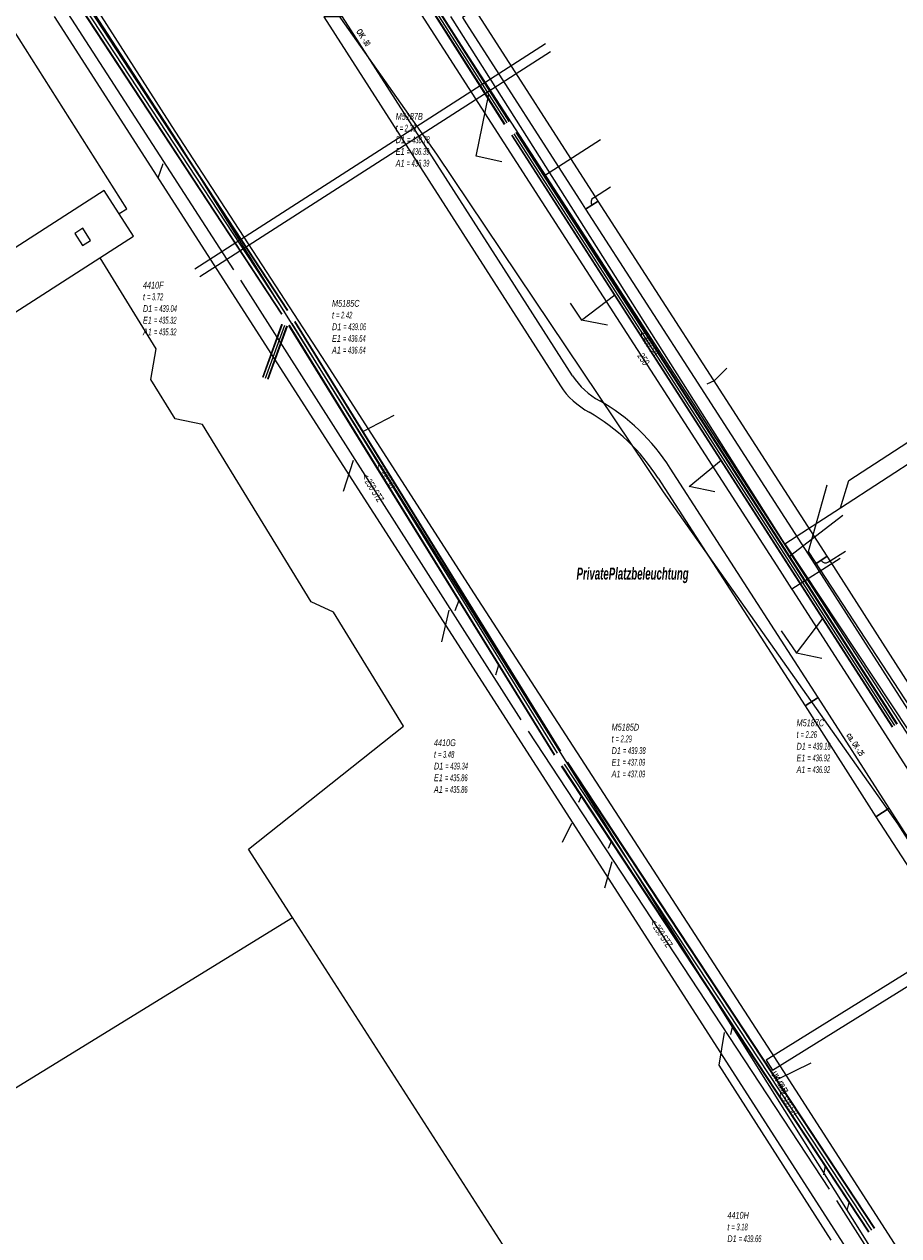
# Model space of a CAD drawing. Header units: metres. Extents: x 2695563 to 2696938, y 1260544 to 1262032.
# Tile 193 of 256: x 2696342 to 2696407, y 1261410 to 1261499. Entities that reach past the tile are written whole.
import ezdxf

# ---------------------------------------------------------------- set-up
doc = ezdxf.new("R2010")
doc.units = ezdxf.units.M
doc.linetypes.add('AUSGEZOGEN', pattern=[0])
for name, color, linetype in [('AW_LK_ Haltung Text', 7, 'AUSGEZOGEN'), ('AW_LK_Haltung', 24, 'AUSGEZOGEN'), ('AW_LK_Normschacht Text', 24, 'AUSGEZOGEN'), ('EW_Hoehenpunkt_Text', 7, 'AUSGEZOGEN'), ('EW_LK_Bauwerk_FL_Linie_Punkt', 1, 'AUSGEZOGEN'), ('EW_LK_Freitext_Text', 1, 'AUSGEZOGEN'), ('EW_LK_Trasseabs', 1, 'AUSGEZOGEN'), ('EW_LK_Trasserand', 1, 'AUSGEZOGEN'), ('FM_LK_SW_TRASSEKANTE', 94, 'AUSGEZOGEN'), ('FW_LK_Leitung', 200, 'AUSGEZOGEN'), ('TV_LK_LEITUNG', 92, 'AUSGEZOGEN'), ('WA_LK_Leitung', 171, 'AUSGEZOGEN'), ('WA_LK_Leitung_Text', 171, 'AUSGEZOGEN')]:
    doc.layers.add(name, color=color, linetype=linetype)
doc.styles.add('ARIAL', font='arial.ttf')
doc.styles.add('ARIALNARROW', font='ARIALN.TTF')
pattern_1 = [(0, (2708005, 1273150), (6075, 6075), [6075, -6075]), (90, (2708005, 1273150), (-6075, 6075), [6075, -6075])]

# ---------------------------------------------------------------- blocks, each defined once
blk = doc.blocks.new('COMPLEXOBJECT_1695')
at = {"layer": 'EW_LK_Trasserand', "color": 1, "linetype": 'AUSGEZOGEN', "transparency": 33554687}
for points in [[(6430.72, 11401.543), (6429.932, 11402.986), (6413.42, 11428.298), (6409.373, 11434.797), (6404.953, 11441.622), (6403.985, 11441.002), (6408.397, 11434.189), (6412.45, 11427.68), (6428.944, 11402.396), (6429.788, 11400.849)], [(6433.7, 11396.778), (6442.124, 11383.593), (6445.044, 11378.935), (6446.018, 11379.546)], [(6446.018, 11379.546), (6443.095, 11384.208), (6434.615, 11397.481)]]:
    blk.add_lwpolyline(points, dxfattribs=at)
for centre, radius, start, end in [((6440.399, 11408.703), 12.04, 216.49301, 232.79496), ((6439.865, 11408.308), 12.537, 216.50948, 232.80654), ((6429.664, 11394.447), 5.807, 31.50054, 53.48539), ((6429, 11393.89), 5.517, 31.56725, 53.43683)]:
    blk.add_arc(centre, radius, start, end, dxfattribs=at)
blk = doc.blocks.new('COMPLEXOBJECT_1697')
at = {"layer": 'EW_LK_Trasserand', "color": 1, "linetype": 'AUSGEZOGEN', "transparency": 33554687}
blk.add_line((6375.177, 11481.428), (6380.702, 11472.782), dxfattribs=at)
for points in [[(6381.59, 11473.529), (6376.146, 11482.047), (6364.616, 11500), (6363.247, 11500.003), (6375.177, 11481.428)], [(6387.909, 11465.983), (6398.757, 11449.174), (6399.725, 11449.794), (6388.801, 11466.721)]]:
    blk.add_lwpolyline(points, dxfattribs=at)
for centre, radius, start, end in [((6386.231, 11476.58), 5.554, 213.31984, 241.73414), ((6385.589, 11476), 5.851, 213.36422, 241.7009), ((6376.213, 11458.748), 14.901, 32.34992, 60.27575), ((6375.558, 11458.15), 14.625, 32.38286, 60.25163)]:
    blk.add_arc(centre, radius, start, end, dxfattribs=at)
blk = doc.blocks.new('COMPLEXOBJECT_2539')
at = {"layer": 'EW_LK_Trasseabs', "color": 1, "linetype": 'AUSGEZOGEN', "transparency": 33554687}
blk.add_lwpolyline([(6426.68, 11376.521), (6423.651, 11381.369), (6418.104, 11389.726), (6396.266, 11423.668), (6374.358, 11457.446), (6363.433, 11474.457), (6352.275, 11491.578), (6346.838, 11500.057), (6341.434, 11508.582), (6335.987, 11517.08)], dxfattribs=at)
blk = doc.blocks.new('COMPLEXOBJECT_2547')
at = {"layer": 'EW_LK_Trasseabs', "color": 1, "linetype": 'AUSGEZOGEN', "transparency": 33554687}
blk.add_line((6383.147, 11486.664), (6384.407, 11487.477), dxfattribs=at)
blk.add_arc((6383.364, 11486.328), 0.4, 122.87648, 212.83497, dxfattribs=at)

msp = doc.modelspace()

# ---------------------------------------------------------------- hatches: boundary and pattern name
at = {"layer": 'EW_LK_Bauwerk_FL_Linie_Punkt', "lineweight": 18, "transparency": 33554687}
h = msp.add_hatch(dxfattribs=at)
h.set_pattern_fill('MUSTER', color=1, scale=4050, style=0, pattern_type=2)
h.set_pattern_definition([(0, (2703955, 1269100), (4050, 4050), [4050, -4050]), (90, (2703955, 1269100), (-4050, 4050), [4050, -4050])])
h.paths.add_polyline_path([(2696350.177, 1261483.638), (2696348.015, 1261487.003), (2696331.522, 1261476.413), (2696333.684, 1261473.048)], flags=0)
h = msp.add_hatch(dxfattribs=at)
h.set_pattern_fill('MUSTER', color=1, scale=2025, style=0, pattern_type=2)
h.set_pattern_definition([(0, (2699905, 1265050), (2025, 2025), [2025, -2025]), (90, (2699905, 1265050), (-2025, 2025), [2025, -2025])])
h.paths.add_polyline_path([(2696347.011, 1261483.318), (2696346.43, 1261484.222), (2696345.841, 1261483.844), (2696346.422, 1261482.939)], flags=0)
at = {"layer": 'EW_LK_Trasserand', "lineweight": 18, "transparency": 33554687}
h = msp.add_hatch(dxfattribs=at)
h.set_pattern_fill('MUSTER', color=1, scale=6075, style=0, pattern_type=2)
h.set_pattern_definition(pattern_1)
h.paths.add_polyline_path([(2696374.447, 1261499.768), (2696374.752, 1261499.297), (2696383.28, 1261486.02), (2696383.536, 1261485.623), (2696384.46, 1261486.219), (2696384.204, 1261486.616), (2696375.676, 1261499.893), (2696375.371, 1261500.365)], flags=0)
h = msp.add_hatch(dxfattribs=at)
h.set_pattern_fill('MUSTER', color=1, scale=6075, style=0, pattern_type=2)
h.set_pattern_definition(pattern_1)
h.paths.add_polyline_path([(2696376.147, 1261481.238), (2696381.672, 1261472.592), (2696381.724, 1261472.514), (2696381.777, 1261472.438), (2696381.832, 1261472.362), (2696381.887, 1261472.287), (2696381.944, 1261472.213), (2696382.002, 1261472.14), (2696382.061, 1261472.067), (2696382.121, 1261471.996), (2696382.183, 1261471.926), (2696382.245, 1261471.857), (2696382.309, 1261471.788), (2696382.374, 1261471.721), (2696382.439, 1261471.655), (2696382.506, 1261471.589), (2696382.574, 1261471.525), (2696382.643, 1261471.462), (2696382.713, 1261471.4), (2696382.784, 1261471.34), (2696382.855, 1261471.28), (2696382.928, 1261471.221), (2696383.002, 1261471.164), (2696383.076, 1261471.108), (2696383.152, 1261471.053), (2696383.228, 1261470.999), (2696383.305, 1261470.947), (2696383.383, 1261470.895), (2696383.462, 1261470.845), (2696383.542, 1261470.797), (2696383.622, 1261470.749), (2696383.703, 1261470.703), (2696383.785, 1261470.658), (2696383.983, 1261470.543), (2696384.18, 1261470.424), (2696384.374, 1261470.302), (2696384.567, 1261470.178), (2696384.758, 1261470.05), (2696384.947, 1261469.92), (2696385.133, 1261469.786), (2696385.318, 1261469.65), (2696385.5, 1261469.51), (2696385.68, 1261469.368), (2696385.858, 1261469.223), (2696386.033, 1261469.075), (2696386.207, 1261468.925), (2696386.378, 1261468.772), (2696386.546, 1261468.616), (2696386.712, 1261468.457), (2696386.875, 1261468.296), (2696387.036, 1261468.132), (2696387.195, 1261467.966), (2696387.35, 1261467.798), (2696387.503, 1261467.627), (2696387.654, 1261467.453), (2696387.801, 1261467.278), (2696387.946, 1261467.1), (2696388.088, 1261466.919), (2696388.227, 1261466.737), (2696388.363, 1261466.552), (2696388.497, 1261466.365), (2696388.627, 1261466.177), (2696388.755, 1261465.986), (2696388.879, 1261465.793), (2696399.727, 1261448.984), (2696400.695, 1261449.604), (2696389.771, 1261466.531), (2696389.644, 1261466.728), (2696389.514, 1261466.923), (2696389.381, 1261467.116), (2696389.245, 1261467.306), (2696389.106, 1261467.495), (2696388.964, 1261467.681), (2696388.819, 1261467.865), (2696388.671, 1261468.047), (2696388.521, 1261468.227), (2696388.367, 1261468.404), (2696388.211, 1261468.578), (2696388.052, 1261468.75), (2696387.891, 1261468.92), (2696387.726, 1261469.087), (2696387.56, 1261469.252), (2696387.39, 1261469.413), (2696387.218, 1261469.573), (2696387.044, 1261469.729), (2696386.867, 1261469.883), (2696386.688, 1261470.034), (2696386.506, 1261470.182), (2696386.322, 1261470.327), (2696386.136, 1261470.469), (2696385.948, 1261470.608), (2696385.757, 1261470.745), (2696385.564, 1261470.878), (2696385.37, 1261471.008), (2696385.173, 1261471.135), (2696384.974, 1261471.259), (2696384.774, 1261471.38), (2696384.571, 1261471.498), (2696384.493, 1261471.541), (2696384.416, 1261471.585), (2696384.339, 1261471.63), (2696384.264, 1261471.676), (2696384.189, 1261471.724), (2696384.114, 1261471.773), (2696384.041, 1261471.823), (2696383.968, 1261471.874), (2696383.896, 1261471.926), (2696383.825, 1261471.979), (2696383.755, 1261472.034), (2696383.686, 1261472.09), (2696383.618, 1261472.147), (2696383.55, 1261472.204), (2696383.484, 1261472.263), (2696383.418, 1261472.323), (2696383.354, 1261472.384), (2696383.29, 1261472.446), (2696383.227, 1261472.51), (2696383.166, 1261472.574), (2696383.105, 1261472.639), (2696383.046, 1261472.705), (2696382.987, 1261472.772), (2696382.93, 1261472.839), (2696382.874, 1261472.908), (2696382.819, 1261472.978), (2696382.765, 1261473.048), (2696382.712, 1261473.12), (2696382.66, 1261473.192), (2696382.609, 1261473.265), (2696382.56, 1261473.339), (2696377.116, 1261481.857), (2696365.586, 1261499.81), (2696364.217, 1261499.813)], flags=0)
h = msp.add_hatch(dxfattribs=at)
h.set_pattern_fill('MUSTER', color=1, scale=6075, style=0, pattern_type=2)
h.set_pattern_definition(pattern_1)
h.paths.add_polyline_path([(2696401.367, 1261460.023), (2696392.966, 1261473.035), (2696384.46, 1261486.219), (2696383.536, 1261485.623), (2696392.042, 1261472.439), (2696400.443, 1261459.427)], flags=0)
h = msp.add_hatch(dxfattribs=at)
h.set_pattern_fill('MUSTER', color=1, scale=6075, style=0, pattern_type=2)
h.set_pattern_definition(pattern_1)
h.paths.add_polyline_path([(2696400.443, 1261459.427), (2696400.704, 1261459.021), (2696409.353, 1261445.522), (2696409.513, 1261445.287), (2696410.422, 1261445.906), (2696410.271, 1261446.128), (2696401.63, 1261459.617), (2696401.367, 1261460.023)], flags=0)
h = msp.add_hatch(dxfattribs=at)
h.set_pattern_fill('MUSTER', color=1, scale=6075, style=0, pattern_type=2)
h.set_pattern_definition(pattern_1)
h.paths.add_polyline_path([(2696405.923, 1261441.432), (2696400.695, 1261449.604), (2696399.727, 1261448.984), (2696404.955, 1261440.812)], flags=0)
h = msp.add_hatch(dxfattribs=at)
h.set_pattern_fill('MUSTER', color=1, scale=6075, style=0, pattern_type=2)
h.set_pattern_definition(pattern_1)
h.paths.add_polyline_path([(2696446.988, 1261379.356), (2696444.065, 1261384.018), (2696435.585, 1261397.291), (2696435.547, 1261397.352), (2696435.508, 1261397.413), (2696435.469, 1261397.473), (2696435.429, 1261397.532), (2696435.388, 1261397.591), (2696435.346, 1261397.65), (2696435.304, 1261397.708), (2696435.261, 1261397.766), (2696435.217, 1261397.823), (2696435.172, 1261397.879), (2696435.127, 1261397.935), (2696435.081, 1261397.99), (2696435.035, 1261398.045), (2696434.988, 1261398.099), (2696434.94, 1261398.153), (2696434.891, 1261398.206), (2696434.842, 1261398.258), (2696434.792, 1261398.31), (2696434.742, 1261398.361), (2696434.691, 1261398.412), (2696434.639, 1261398.462), (2696434.586, 1261398.511), (2696434.533, 1261398.56), (2696434.48, 1261398.607), (2696434.426, 1261398.655), (2696434.371, 1261398.701), (2696434.316, 1261398.747), (2696434.26, 1261398.792), (2696434.203, 1261398.837), (2696434.147, 1261398.881), (2696434.089, 1261398.924), (2696434.001, 1261398.991), (2696433.914, 1261399.059), (2696433.828, 1261399.128), (2696433.742, 1261399.198), (2696433.657, 1261399.268), (2696433.572, 1261399.339), (2696433.488, 1261399.411), (2696433.405, 1261399.484), (2696433.323, 1261399.557), (2696433.241, 1261399.632), (2696433.16, 1261399.707), (2696433.079, 1261399.782), (2696432.999, 1261399.859), (2696432.92, 1261399.936), (2696432.842, 1261400.014), (2696432.764, 1261400.092), (2696432.687, 1261400.172), (2696432.611, 1261400.252), (2696432.536, 1261400.333), (2696432.461, 1261400.414), (2696432.387, 1261400.496), (2696432.314, 1261400.579), (2696432.241, 1261400.662), (2696432.17, 1261400.746), (2696432.099, 1261400.831), (2696432.029, 1261400.917), (2696431.959, 1261401.003), (2696431.891, 1261401.089), (2696431.823, 1261401.177), (2696431.756, 1261401.264), (2696431.69, 1261401.353), (2696430.902, 1261402.796), (2696414.39, 1261428.108), (2696410.343, 1261434.607), (2696405.923, 1261441.432), (2696404.955, 1261440.812), (2696409.367, 1261433.999), (2696413.42, 1261427.49), (2696429.914, 1261402.206), (2696430.758, 1261400.659), (2696430.827, 1261400.567), (2696430.897, 1261400.475), (2696430.967, 1261400.384), (2696431.038, 1261400.294), (2696431.111, 1261400.205), (2696431.184, 1261400.116), (2696431.258, 1261400.028), (2696431.332, 1261399.94), (2696431.408, 1261399.853), (2696431.484, 1261399.767), (2696431.561, 1261399.682), (2696431.639, 1261399.597), (2696431.717, 1261399.513), (2696431.797, 1261399.43), (2696431.877, 1261399.347), (2696431.957, 1261399.265), (2696432.039, 1261399.184), (2696432.121, 1261399.104), (2696432.205, 1261399.024), (2696432.288, 1261398.945), (2696432.373, 1261398.867), (2696432.458, 1261398.79), (2696432.544, 1261398.714), (2696432.631, 1261398.638), (2696432.718, 1261398.563), (2696432.806, 1261398.489), (2696432.895, 1261398.416), (2696432.984, 1261398.343), (2696433.074, 1261398.272), (2696433.165, 1261398.201), (2696433.256, 1261398.131), (2696433.31, 1261398.09), (2696433.364, 1261398.049), (2696433.417, 1261398.007), (2696433.47, 1261397.964), (2696433.522, 1261397.92), (2696433.574, 1261397.876), (2696433.625, 1261397.832), (2696433.676, 1261397.786), (2696433.726, 1261397.74), (2696433.775, 1261397.694), (2696433.824, 1261397.647), (2696433.872, 1261397.599), (2696433.92, 1261397.551), (2696433.967, 1261397.502), (2696434.014, 1261397.452), (2696434.06, 1261397.402), (2696434.105, 1261397.351), (2696434.15, 1261397.3), (2696434.194, 1261397.248), (2696434.237, 1261397.196), (2696434.28, 1261397.143), (2696434.322, 1261397.09), (2696434.363, 1261397.036), (2696434.404, 1261396.982), (2696434.444, 1261396.927), (2696434.483, 1261396.872), (2696434.522, 1261396.816), (2696434.56, 1261396.76), (2696434.597, 1261396.703), (2696434.634, 1261396.646), (2696434.67, 1261396.588), (2696443.094, 1261383.403), (2696446.014, 1261378.745)], flags=0)
h = msp.add_hatch(dxfattribs=at)
h.set_pattern_fill('MUSTER', color=1, scale=6075, style=0, pattern_type=2)
h.set_pattern_definition(pattern_1)
h.paths.add_polyline_path([(2696397.32, 1261422.109), (2696411.351, 1261430.813), (2696410.886, 1261431.56), (2696396.856, 1261422.857)], flags=0)

# ---------------------------------------------------------------- linework, layer by layer
at = {"layer": 'AW_LK_Haltung', "linetype": 'AUSGEZOGEN', "transparency": 33554687}
for p, q in [((2696377.56, 1261491.878), (2696349.802, 1261535.469)), ((2696377.577, 1261491.889), (2696349.819, 1261535.48)), ((2696377.594, 1261491.899), (2696349.836, 1261535.49)), ((2696377.898, 1261492.093), (2696350.14, 1261535.684)), ((2696377.915, 1261492.103), (2696350.157, 1261535.694)), ((2696377.932, 1261492.114), (2696350.174, 1261535.705)), ((2696361.12, 1261477.874), (2696334.572, 1261518.339)), ((2696361.137, 1261477.885), (2696334.589, 1261518.35)), ((2696361.154, 1261477.896), (2696334.606, 1261518.361)), ((2696361.538, 1261478.148), (2696334.99, 1261518.613)), ((2696361.555, 1261478.159), (2696335.007, 1261518.624)), ((2696361.572, 1261478.17), (2696335.024, 1261518.635)), ((2696406.171, 1261447.424), (2696378.079, 1261491.077)), ((2696406.188, 1261447.435), (2696378.096, 1261491.088)), ((2696406.205, 1261447.446), (2696378.113, 1261491.099)), ((2696406.507, 1261447.64), (2696378.415, 1261491.293)), ((2696406.524, 1261447.651), (2696378.432, 1261491.304)), ((2696406.541, 1261447.662), (2696378.449, 1261491.315)), ((2696359.707, 1261473.245), (2696361.123, 1261477.159)), ((2696359.726, 1261473.238), (2696361.142, 1261477.152)), ((2696359.745, 1261473.231), (2696361.161, 1261477.145)), ((2696381.251, 1261445.376), (2696361.658, 1261477.072)), ((2696381.268, 1261445.386), (2696361.675, 1261477.082)), ((2696381.66, 1261445.628), (2696362.067, 1261477.324)), ((2696381.677, 1261445.638), (2696362.084, 1261477.334)), ((2696381.694, 1261445.649), (2696362.101, 1261477.345)), ((2696360.083, 1261473.109), (2696361.499, 1261477.023)), ((2696360.102, 1261473.102), (2696361.518, 1261477.016)), ((2696360.121, 1261473.095), (2696361.537, 1261477.009)), ((2696381.234, 1261445.365), (2696361.641, 1261477.061)), ((2696404.422, 1261410.171), (2696381.762, 1261444.539)), ((2696404.438, 1261410.182), (2696381.778, 1261444.55)), ((2696404.455, 1261410.193), (2696381.795, 1261444.561)), ((2696404.839, 1261410.447), (2696382.179, 1261444.815)), ((2696404.856, 1261410.458), (2696382.196, 1261444.826)), ((2696404.872, 1261410.469), (2696382.212, 1261444.837))]:
    msp.add_line(p, q, dxfattribs=at)
at = {"layer": 'AW_LK_Haltung', "color": 255, "transparency": 33554687}
for p, q in [((2696377.746, 1261491.996), (2696349.988, 1261535.587)), ((2696361.346, 1261478.022), (2696334.798, 1261518.487)), ((2696406.356, 1261447.543), (2696378.264, 1261491.196)), ((2696359.914, 1261473.17), (2696361.33, 1261477.084)), ((2696381.464, 1261445.507), (2696361.871, 1261477.203)), ((2696404.647, 1261410.32), (2696381.987, 1261444.688))]:
    msp.add_line(p, q, dxfattribs=at)
at = {"layer": 'AW_LK_Haltung', "color": 24, "linetype": 'AUSGEZOGEN', "transparency": 33554687}
for p, q in [((2696357.589, 1261481.157), (2696333.384, 1261518.574)), ((2696375.469, 1261489.54), (2696376.403, 1261494.105)), ((2696384.625, 1261490.755), (2696380.495, 1261488.1)), ((2696352.006, 1261487.948), (2696352.369, 1261488.993)), ((2696377.355, 1261489.133), (2696375.469, 1261489.54)), ((2696378.77, 1261447.952), (2696358.091, 1261480.385)), ((2696383.236, 1261477.442), (2696385.678, 1261479.306)), ((2696382.4, 1261478.701), (2696383.236, 1261477.442)), ((2696385.139, 1261477.063), (2696383.236, 1261477.442)), ((2696369.385, 1261470.407), (2696367.116, 1261469.232)), ((2696365.68, 1261464.826), (2696366.403, 1261467.11)), ((2696391.186, 1261465.162), (2696393.525, 1261467.112)), ((2696393.057, 1261464.778), (2696391.186, 1261465.162)), ((2696402.501, 1261463.03), (2696398.571, 1261460.012)), ((2696373.916, 1261456.02), (2696374.21, 1261456.778)), ((2696372.917, 1261453.713), (2696373.455, 1261456.058)), ((2696399.097, 1261452.869), (2696401.047, 1261455.423)), ((2696397.957, 1261454.524), (2696399.097, 1261452.869)), ((2696400.967, 1261452.495), (2696399.097, 1261452.869)), ((2696376.913, 1261451.278), (2696377.14, 1261452.013)), ((2696401.531, 1261413.327), (2696379.309, 1261447.135)), ((2696383.035, 1261441.899), (2696383.228, 1261442.35)), ((2696381.825, 1261438.926), (2696382.52, 1261440.34)), ((2696385.228, 1261438.498), (2696385.434, 1261439.001)), ((2696384.961, 1261435.565), (2696385.494, 1261437.499)), ((2696394.257, 1261424.758), (2696394.399, 1261425.403)), ((2696400.15, 1261422.634), (2696397.632, 1261421.412)), ((2696401.118, 1261414.394), (2696401.226, 1261415.058)), ((2696422.448, 1261380.34), (2696402.08, 1261412.509)), ((2696402.821, 1261411.772), (2696402.991, 1261412.365))]:
    msp.add_line(p, q, dxfattribs=at)
msp.add_lwpolyline([(2696401.66, 1261409.58), (2696393.39, 1261422.49), (2696393.778, 1261424.887)], dxfattribs=at)
at = {"layer": 'EW_LK_Bauwerk_FL_Linie_Punkt', "color": 1, "linetype": 'AUSGEZOGEN', "transparency": 33554687}
for points in [[(2696350.177, 1261483.638), (2696348.015, 1261487.003), (2696331.522, 1261476.413), (2696333.684, 1261473.048), (2696350.177, 1261483.638)], [(2696347.011, 1261483.318), (2696346.43, 1261484.222), (2696345.841, 1261483.844), (2696346.422, 1261482.939), (2696347.011, 1261483.318)]]:
    msp.add_lwpolyline(points, close=True, dxfattribs=at)
at = {"layer": 'EW_LK_Trasseabs', "color": 1, "linetype": 'AUSGEZOGEN', "transparency": 33554687}
for p, q in [((2696393.054, 1261473.001), (2696393.955, 1261473.895)), ((2696392.504, 1261472.737), (2696393.054, 1261473.001)), ((2696401.458, 1261459.606), (2696402.708, 1261460.413)), ((2696404.305, 1261367.467), (2696361.896, 1261433.379))]:
    msp.add_line(p, q, dxfattribs=at)
for points in [[(2696349.108, 1261485.303), (2696349.678, 1261485.663), (2696338.442, 1261503.378), (2696333.232, 1261507.901)], [(2696361.896, 1261433.379), (2696358.649, 1261438.426), (2696370.104, 1261447.498), (2696364.935, 1261455.913), (2696363.294, 1261456.673), (2696355.262, 1261469.75), (2696353.255, 1261470.152), (2696351.466, 1261473.064), (2696351.841, 1261475.319), (2696347.706, 1261482.051)], [(2696333.639, 1261417.528), (2696334.333, 1261416.449), (2696361.896, 1261433.379)]]:
    msp.add_lwpolyline(points, dxfattribs=at)
msp.add_arc((2696401.241, 1261459.942), 0.4, 212.87648, 302.83497, dxfattribs=at)
at = {"layer": 'EW_LK_Trasserand', "color": 1, "linetype": 'AUSGEZOGEN', "transparency": 33554687}
for points in [[(2696374.447, 1261499.768), (2696374.752, 1261499.297), (2696383.28, 1261486.02), (2696383.536, 1261485.623), (2696384.46, 1261486.219), (2696384.204, 1261486.616), (2696375.676, 1261499.893), (2696375.371, 1261500.365), (2696374.447, 1261499.768)], [(2696401.367, 1261460.023), (2696392.966, 1261473.035), (2696384.46, 1261486.219), (2696383.536, 1261485.623), (2696392.042, 1261472.439), (2696400.443, 1261459.427), (2696401.367, 1261460.023)], [(2696400.443, 1261459.427), (2696400.704, 1261459.021), (2696409.353, 1261445.522), (2696409.513, 1261445.287), (2696410.422, 1261445.906), (2696410.271, 1261446.128), (2696401.63, 1261459.617), (2696401.367, 1261460.023), (2696400.443, 1261459.427)], [(2696405.923, 1261441.432), (2696400.695, 1261449.604), (2696399.727, 1261448.984), (2696404.955, 1261440.812), (2696405.923, 1261441.432)], [(2696397.32, 1261422.109), (2696411.351, 1261430.813), (2696410.886, 1261431.56), (2696396.856, 1261422.857), (2696397.32, 1261422.109)]]:
    msp.add_lwpolyline(points, close=True, dxfattribs=at)
at = {"layer": 'FM_LK_SW_TRASSEKANTE', "color": 94, "linetype": 'AUSGEZOGEN', "transparency": 33554687}
for p, q in [((2696422.501, 1261378.338), (2696344.356, 1261499.835)), ((2696398.221, 1261460.943), (2696373.588, 1261499.834)), ((2696398.221, 1261460.943), (2696402.345, 1261463.589))]:
    msp.add_line(p, q, dxfattribs=at)
for points in [[(2696402.345, 1261463.589), (2696414.443, 1261471.469), (2696408.525, 1261480.654), (2696433.99, 1261486.343)], [(2696402.345, 1261463.589), (2696402.963, 1261465.614), (2696412.582, 1261471.872)], [(2696398.221, 1261460.943), (2696440.088, 1261397.776), (2696446.33, 1261389.987), (2696454.093, 1261383.575), (2696455.739, 1261382.717), (2696457.02, 1261381.082), (2696458.765, 1261377.223), (2696459.997, 1261375.634), (2696462.771, 1261372.711)]]:
    msp.add_lwpolyline(points, dxfattribs=at)
at = {"layer": 'FW_LK_Leitung', "color": 200, "linetype": 'AUSGEZOGEN', "transparency": 33554687}
for p, q in [((2696354.699, 1261481.241), (2696380.574, 1261497.855)), ((2696355.077, 1261480.653), (2696380.953, 1261497.266))]:
    msp.add_line(p, q, dxfattribs=at)
at = {"layer": 'TV_LK_LEITUNG', "color": 92, "linetype": 'AUSGEZOGEN', "transparency": 33554687}
for points in [[(2696411.741, 1261440.068), (2696354.993, 1261527.62), (2696342.277, 1261550.642)], [(2696460.677, 1261379), (2696455.973, 1261373.487), (2696452.836, 1261376.101), (2696449.562, 1261378.829), (2696443.921, 1261383.528), (2696422.735, 1261414.96), (2696406.599, 1261440.252), (2696389.286, 1261464.786), (2696372.562, 1261489.699), (2696355.271, 1261514.199), (2696342.374, 1261535.484)], [(2696322.555, 1261524.427), (2696326.755, 1261525.783), (2696331.117, 1261523.946), (2696335.479, 1261518.207), (2696353.386, 1261490.658), (2696424.326, 1261377.476), (2696436.264, 1261378.624), (2696449.562, 1261378.829), (2696460.677, 1261379)], [(2696460.677, 1261379), (2696455.368, 1261383.769), (2696450.552, 1261386.98), (2696446.882, 1261390.993), (2696444.933, 1261392.484), (2696426.471, 1261419.89), (2696399.983, 1261460.368), (2696401.359, 1261465.299)]]:
    msp.add_lwpolyline(points, dxfattribs=at)
at = {"layer": 'WA_LK_Leitung', "color": 7, "linetype": 'AUSGEZOGEN', "transparency": 33554687}
msp.add_line((2696398.751, 1261457.633), (2696402.304, 1261459.878), dxfattribs=at)
msp.add_lwpolyline([(2696444.177, 1261386.883), (2696443.665, 1261387.683), (2696441.01, 1261391.835), (2696440.902, 1261392.003), (2696440.121, 1261393.225), (2696435.833, 1261399.929), (2696398.874, 1261457.442), (2696398.751, 1261457.633), (2696397.879, 1261458.986), (2696380.322, 1261486.167), (2696357.629, 1261521.428), (2696353.04, 1261528.568), (2696352.872, 1261528.829)], dxfattribs=at)

# ---------------------------------------------------------------- block references
at = {"layer": 'EW_LK_Trasseabs', "color": 1, "linetype": 'AUSGEZOGEN', "lineweight": -3, "transparency": 33554687}
for name in ['COMPLEXOBJECT_2539', 'COMPLEXOBJECT_2547']:
    msp.add_blockref(name, (2690000.97, 1249999.81), dxfattribs=at)
at = {"layer": 'EW_LK_Trasserand', "color": 1, "linetype": 'AUSGEZOGEN', "lineweight": -3, "transparency": 33554687}
for name in ['COMPLEXOBJECT_1697', 'COMPLEXOBJECT_1695']:
    msp.add_blockref(name, (2690000.97, 1249999.81), dxfattribs=at)

# ---------------------------------------------------------------- texts
at = {"layer": 'AW_LK_ Haltung Text', "color": 24, "transparency": 33554687, "char_height": 0.55705, "attachment_point": 5, "style": 'ARIAL'}
for s, insert, width, rotation in [('\\A1;{\\fArial|i1|b0;\\H0.557054;\\W0.700000;\\C24;< \\W0.490000;400 SB}\\P', (2696388.205, 1261475.728), 2.45674, 303.2217), ('\\A1;{\\fArial|i1|b0;\\H0.557054;\\W0.700000;\\C24;< \\W0.490000;500 SB}\\P', (2696368.786, 1261465.952), 2.45674, 302.211), ('\\A1;{\\fArial|i1|b0;\\H0.557054;\\W0.700000;\\C24;< \\W0.490000;250 STZ}\\P', (2696367.823, 1261465.08), 2.75543, 302.3154), ('\\A1;{\\fArial|i1|b0;\\H0.557054;\\W0.700000;\\C24;< \\W0.490000;250 STZ}\\P', (2696389.104, 1261432.214), 2.75543, 303.7707), ('\\A1;{\\fArial|i1|b0;\\H0.557054;\\W0.700000;\\C24;< \\W0.490000;500 SB}\\P', (2696398.468, 1261419.684), 2.45674, 303.57)]:
    msp.add_mtext(s, dxfattribs=dict(at, insert=insert, width=width, rotation=rotation))
at = {"layer": 'AW_LK_Normschacht Text', "color": 24, "transparency": 33554687, "char_height": 0.50641, "attachment_point": 1, "line_spacing_factor": 1.024096, "style": 'ARIAL'}
for s, insert, width in [('\\A1;{\\fArial|i1|b0;\\H0.506413;\\W0.695136;\\C24;M5187B}\\P{\\fArial|i1|b0;\\H0.505000;\\W0.695136;\\C24;t \\W0.486595;= 2.39}\\P{\\fArial|i1|b0;\\H0.505000;\\W0.695136;\\C24;D1 \\W0.486595;= 438.78}\\P{\\fArial|i1|b0;\\H0.505000;\\W0.695136;\\C24;E1 \\W0.486595;= 436.39}\\P{\\fArial|i1|b0;\\H0.505000;\\W0.695136;\\C24;A1 \\W0.486595;= 436.39}\\P', (2696369.521, 1261492.728), 2.83779), ('\\A1;{\\fArial|i1|b0;\\H0.506413;\\W0.694273;\\C24;4410F}\\P{\\fArial|i1|b0;\\H0.505000;\\W0.694273;\\C24;t \\W0.485991;= 3.72}\\P{\\fArial|i1|b0;\\H0.505000;\\W0.694273;\\C24;D1 \\W0.485991;= 439.04}\\P{\\fArial|i1|b0;\\H0.505000;\\W0.694273;\\C24;E1 \\W0.485991;= 435.32}\\P{\\fArial|i1|b0;\\H0.505000;\\W0.694273;\\C24;A1 \\W0.485991;= 435.32}\\P', (2696350.873, 1261480.279), 2.8333), ('\\A1;{\\fArial|i1|b0;\\H0.506413;\\W0.695318;\\C24;M5185C}\\P{\\fArial|i1|b0;\\H0.505000;\\W0.695318;\\C24;t \\W0.486723;= 2.42}\\P{\\fArial|i1|b0;\\H0.505000;\\W0.695318;\\C24;D1 \\W0.486723;= 439.06}\\P{\\fArial|i1|b0;\\H0.505000;\\W0.695318;\\C24;E1 \\W0.486723;= 436.64}\\P{\\fArial|i1|b0;\\H0.505000;\\W0.695318;\\C24;A1 \\W0.486723;= 436.64}\\P', (2696364.821, 1261478.936), 2.83877), ('\\A1;{\\fArial|i1|b0;\\H0.506413;\\W0.695136;\\C24;M5185D}\\P{\\fArial|i1|b0;\\H0.505000;\\W0.695136;\\C24;t \\W0.486595;= 2.29}\\P{\\fArial|i1|b0;\\H0.505000;\\W0.695136;\\C24;D1 \\W0.486595;= 439.38}\\P{\\fArial|i1|b0;\\H0.505000;\\W0.695136;\\C24;E1 \\W0.486595;= 437.09}\\P{\\fArial|i1|b0;\\H0.505000;\\W0.695136;\\C24;A1 \\W0.486595;= 437.09}\\P', (2696385.451, 1261447.671), 2.83802), ('\\A1;{\\fArial|i1|b0;\\H0.506413;\\W0.695136;\\C24;M5187C}\\P{\\fArial|i1|b0;\\H0.505000;\\W0.695136;\\C24;t \\W0.486595;= 2.26}\\P{\\fArial|i1|b0;\\H0.505000;\\W0.695136;\\C24;D1 \\W0.486595;= 439.18}\\P{\\fArial|i1|b0;\\H0.505000;\\W0.695136;\\C24;E1 \\W0.486595;= 436.92}\\P{\\fArial|i1|b0;\\H0.505000;\\W0.695136;\\C24;A1 \\W0.486595;= 436.92}\\P', (2696399.098, 1261447.991), 2.83802), ('\\A1;{\\fArial|i1|b0;\\H0.506413;\\W0.694636;\\C24;4410G}\\P{\\fArial|i1|b0;\\H0.505000;\\W0.694636;\\C24;t \\W0.486245;= 3.48}\\P{\\fArial|i1|b0;\\H0.505000;\\W0.694636;\\C24;D1 \\W0.486245;= 439.34}\\P{\\fArial|i1|b0;\\H0.505000;\\W0.694636;\\C24;E1 \\W0.486245;= 435.86}\\P{\\fArial|i1|b0;\\H0.505000;\\W0.694636;\\C24;A1 \\W0.486245;= 435.86}\\P', (2696372.344, 1261446.528), 2.83495), ('\\A1;{\\fArial|i1|b0;\\H0.506413;\\W0.695318;\\C24;4410H}\\P{\\fArial|i1|b0;\\H0.505000;\\W0.695318;\\C24;t \\W0.486723;= 3.18}\\P{\\fArial|i1|b0;\\H0.505000;\\W0.695318;\\C24;D1 \\W0.486723;= 439.66}\\P{\\fArial|i1|b0;\\H0.505000;\\W0.695318;\\C24;E1 \\W0.486723;= 436.48}\\P{\\fArial|i1|b0;\\H0.505000;\\W0.695318;\\C24;A1 \\W0.486723;= 436.48}\\P', (2696393.993, 1261411.666), 2.83816)]:
    msp.add_mtext(s, dxfattribs=dict(at, insert=insert, width=width))
at = {"layer": 'EW_Hoehenpunkt_Text', "color": 1, "transparency": 33554687, "char_height": 0.45675, "style": 'ARIALNARROW'}
for s, insert, width, attachment_point, rotation in [('\\A1;{\\fArial Narrow|i0|b1;\\H0.456750;\\W0.700000;\\C1;OK \\W0.490000;-.80}\\P', (2696367.139, 1261498.293), 1.44034, 5, 302.6808), ('\\A1;{\\fArial Narrow|i0|b1;\\H0.456750;\\W0.700000;\\C1;ca. \\W0.490000;OK -.25}\\P', (2696403.246, 1261446.026), 2.04875, 8, 302.6088), ('\\A1;{\\fArial Narrow|i0|b1;\\H0.456750;\\W0.700000;\\C1;UK \\W0.490000;438.58}\\P', (2696397.39, 1261421.969), 1.90885, 4, 301.8132)]:
    msp.add_mtext(s, dxfattribs=dict(at, insert=insert, width=width, attachment_point=attachment_point, rotation=rotation))
at = {"layer": 'EW_LK_Freitext_Text', "color": 1, "transparency": 33554687, "insert": (2696387.001, 1261458.617), "char_height": 0.88813, "width": 8.59179, "attachment_point": 5, "style": 'ARIALNARROW'}
msp.add_mtext('\\A1;{\\fArial Narrow|i1|b1;\\H0.888125;\\W0.700000;\\C1;PrivatePlatzbeleuchtung}\\P', dxfattribs=at)
at = {"layer": 'WA_LK_Leitung_Text', "color": 7, "transparency": 33554687, "insert": (2696387.808, 1261474.567), "char_height": 0.55426, "width": 1.10633, "attachment_point": 5, "rotation": 302.8599, "style": 'ARIAL'}
msp.add_mtext('\\A1;{\\fArial|i1|b0;\\H0.554263;\\W0.700000;\\C7;250}\\P', dxfattribs=at)

doc.saveas('drawing.dxf')
